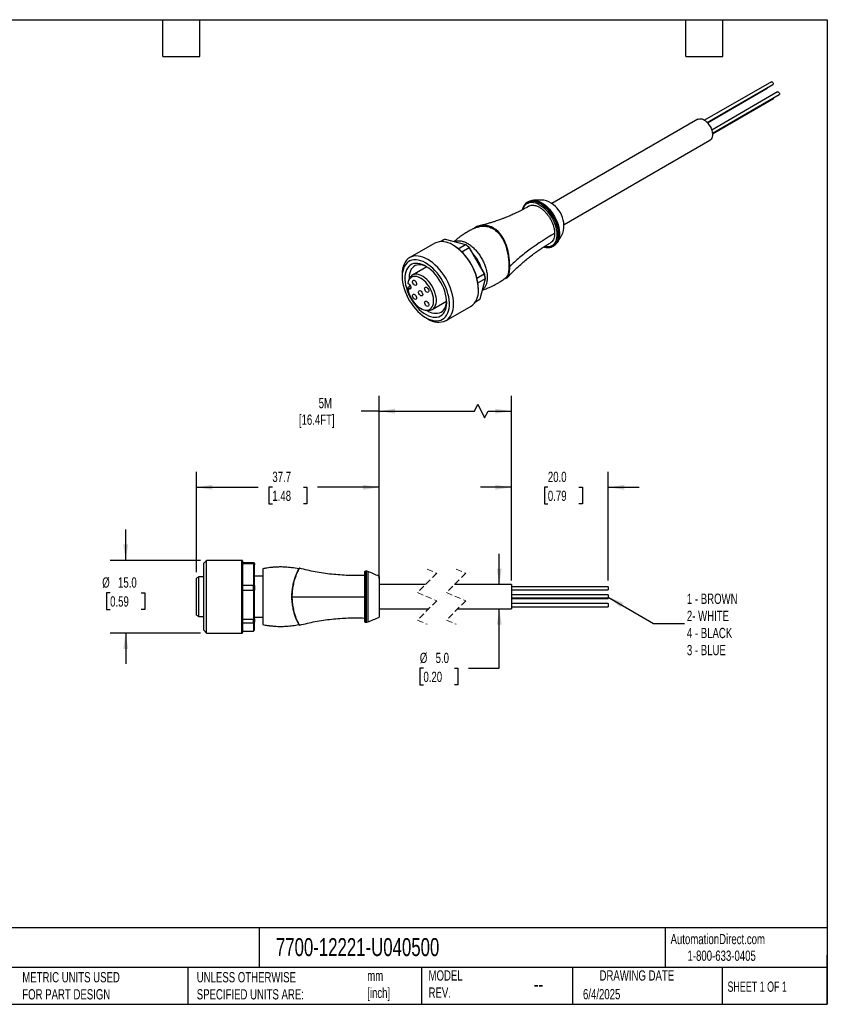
# Model space of a CAD drawing. Header units: millimetres. Extents: x 6 to 273, y 6 to 210.
# Tile 2 of 2: x 106 to 273, y 6 to 210. Entities that reach past the tile are written whole.
import ezdxf

# ---------------------------------------------------------------- set-up
doc = ezdxf.new("R2010")
doc.units = ezdxf.units.MM
doc.linetypes.add('SLD-Dashed', pattern=[1.905, 1.27, -0.635])
doc.linetypes.add('SLD-Solid', pattern=[0])
doc.layers.add('DIMENSIONS', color=140, linetype='SLD-Solid', lineweight=25)
doc.layers.add('TEXT', color=140, linetype='SLD-Solid', lineweight=25)
doc.styles.add('SLDTEXTSTYLE0', font='TXT', dxfattribs={"width": 0.7})
doc.styles.add('SLDTEXTSTYLE1', font='TXT', dxfattribs={"width": 0.65})
doc.dimstyles.new('SLDDIMSTYLE2', dxfattribs={"dimtxt": 2.158008, "dimasz": 3.302, "dimexe": 0, "dimexo": 0.0625, "dimgap": 0.539502, "dimtad": 0, "dimtih": 1, "dimtoh": 1, "dimdec": 1, "dimrnd": 1e-09, "dimzin": 4, "dimdsep": 46, "dimtxsty": 'SLDTEXTSTYLE0', "dimsah": 1, "dimcen": 0.09, "dimadec": 0, "dimazin": 1, "dimtfac": 1, "dimtdec": 1, "dimtmove": 0, "dimatfit": 0, "dimfxl": 0, "dimfrac": 2, "dimtolj": 1, "dimtzin": 12, "dimarcsym": 0})
doc.dimstyles.new('SLDDIMSTYLE3', dxfattribs={"dimtxt": 2.158008, "dimasz": 3.302, "dimexe": 0, "dimexo": 0.0625, "dimgap": 0.539502, "dimtad": 0, "dimtih": 1, "dimtoh": 1, "dimdec": 1, "dimrnd": 1e-09, "dimzin": 12, "dimdsep": 46, "dimtxsty": 'SLDTEXTSTYLE0', "dimsah": 1, "dimcen": 0.09, "dimadec": 0, "dimazin": 3, "dimtfac": 1, "dimtdec": 1, "dimtofl": 0, "dimtmove": 0, "dimatfit": 3, "dimfxl": 0, "dimfrac": 2, "dimtolj": 1, "dimtzin": 12, "dimarcsym": 0})
doc.dimstyles.new('SLDDIMSTYLE4', dxfattribs={"dimtxt": 0.18, "dimasz": 3.302, "dimexe": 0, "dimexo": 0.0625, "dimgap": 0, "dimtad": 0, "dimtih": 1, "dimtoh": 1, "dimdec": 0, "dimrnd": 1e-09, "dimzin": 0, "dimdsep": 46, "dimtxsty": 'Standard', "dimsah": 1, "dimcen": 0.09, "dimadec": 0, "dimazin": 0, "dimtfac": 3.302, "dimtdec": 0, "dimtofl": 0, "dimtmove": 0, "dimatfit": 3, "dimfxl": 0, "dimfrac": 2, "dimtolj": 1, "dimtzin": 0, "dimarcsym": 0})

# ---------------------------------------------------------------- blocks, each defined once
blk = doc.blocks.new('_D_1')
at = {"layer": 'DIMENSIONS'}
for p, q in [((205.33, 92.97), (205.33, 99.32)), ((205.33, 75.69), (205.33, 87.97)), ((189.67, 75.69), (188.94, 75.69)), ((188.94, 75.69), (188.94, 72.26)), ((196.08, 75.69), (196.8, 75.69)), ((196.8, 75.69), (196.8, 72.26)), ((198.98, 75.69), (205.33, 75.69)), ((188.94, 72.26), (189.67, 72.26)), ((196.8, 72.26), (196.08, 72.26))]:
    blk.add_line(p, q, dxfattribs=at)
for points in [[(205.33, 92.97), (205.83, 96.27), (204.82, 96.27)], [(205.33, 87.97), (204.82, 84.67), (205.83, 84.67)]]:
    blk.add_solid(points, dxfattribs=at)
at = {"layer": 'DIMENSIONS', "char_height": 2.117, "attachment_point": 1, "style": 'SLDTEXTSTYLE0'}
for s, insert in [('%%c', (188.93, 78.9)), ('5.0', (192.19, 78.9)), ('0.20', (189.67, 74.99))]:
    blk.add_mtext(s, dxfattribs=dict(at, insert=insert))
blk = doc.blocks.new('_D_2')
at = {"layer": 'DIMENSIONS'}
for p, q in [((207.83, 93.81), (207.83, 116.22)), ((227.83, 93.81), (227.83, 116.22)), ((207.83, 113.05), (201.48, 113.05)), ((215.36, 113.05), (214.63, 113.05)), ((214.63, 113.05), (214.63, 109.62)), ((221.77, 113.05), (222.49, 113.05)), ((222.49, 113.05), (222.49, 109.62)), ((227.83, 113.05), (234.18, 113.05)), ((214.63, 109.62), (215.36, 109.62)), ((222.49, 109.62), (221.77, 109.62))]:
    blk.add_line(p, q, dxfattribs=at)
for points in [[(207.83, 113.05), (204.52, 113.56), (204.52, 112.54)], [(227.83, 113.05), (231.13, 112.54), (231.13, 113.56)]]:
    blk.add_solid(points, dxfattribs=at)
at = {"layer": 'DIMENSIONS', "char_height": 2.117, "attachment_point": 1, "style": 'SLDTEXTSTYLE0'}
for s, insert in [('20.0', (215.36, 116.26)), ('0.79', (215.36, 112.35))]:
    blk.add_mtext(s, dxfattribs=dict(at, insert=insert))
blk = doc.blocks.new('_D_3')
at = {"layer": 'DIMENSIONS'}
for p, q in [((180.51, 94.24), (180.51, 131.94)), ((200.18, 128.76), (200.89, 130.17)), ((200.89, 130.17), (202.3, 127.35)), ((207.83, 94.24), (207.83, 131.94)), ((180.51, 128.76), (176.78, 128.76)), ((180.51, 128.76), (200.18, 128.76)), ((202.3, 127.35), (203, 128.76)), ((203, 128.76), (207.83, 128.76))]:
    blk.add_line(p, q, dxfattribs=at)
for points in [[(180.51, 128.76), (183.81, 128.25), (183.81, 129.27)], [(207.83, 128.76), (204.52, 129.27), (204.52, 128.25)]]:
    blk.add_solid(points, dxfattribs=at)
at = {"layer": 'DIMENSIONS', "char_height": 2.117, "attachment_point": 1, "style": 'SLDTEXTSTYLE0'}
for s, insert in [('5M', (168.04, 131.49)), ('[16.4FT]', (163.96, 128.06))]:
    blk.add_mtext(s, dxfattribs=dict(at, insert=insert))
blk = doc.blocks.new('_D_4')
at = {"layer": 'DIMENSIONS'}
for p, q in [((142.81, 95.55), (142.81, 116.22)), ((180.51, 95.94), (180.51, 116.22)), ((142.81, 113.05), (155.56, 113.05)), ((158.48, 113.05), (157.76, 113.05)), ((157.76, 113.05), (157.76, 109.62)), ((164.89, 113.05), (165.62, 113.05)), ((165.62, 113.05), (165.62, 109.62)), ((180.51, 113.05), (167.82, 113.05)), ((157.76, 109.62), (158.48, 109.62)), ((165.62, 109.62), (164.89, 109.62))]:
    blk.add_line(p, q, dxfattribs=at)
for points in [[(142.81, 113.05), (146.11, 112.54), (146.11, 113.56)], [(180.51, 113.05), (177.2, 113.56), (177.2, 112.54)]]:
    blk.add_solid(points, dxfattribs=at)
at = {"layer": 'DIMENSIONS', "char_height": 2.117, "attachment_point": 1, "style": 'SLDTEXTSTYLE0'}
for s, insert in [('37.7', (158.48, 116.26)), ('1.48', (158.48, 112.35))]:
    blk.add_mtext(s, dxfattribs=dict(at, insert=insert))
blk = doc.blocks.new('_D_5')
at = {"layer": 'DIMENSIONS'}
for p, q in [((128.2, 97.97), (128.2, 104.32)), ((143.64, 97.97), (125.02, 97.97)), ((124.99, 91.25), (124.27, 91.25)), ((124.27, 91.25), (124.27, 87.82)), ((131.41, 91.25), (132.13, 91.25)), ((132.13, 91.25), (132.13, 87.82)), ((124.27, 87.82), (124.99, 87.82)), ((132.13, 87.82), (131.41, 87.82)), ((143.64, 82.97), (125.02, 82.97)), ((128.2, 82.97), (128.2, 76.62))]:
    blk.add_line(p, q, dxfattribs=at)
for points in [[(128.2, 97.97), (128.71, 101.27), (127.69, 101.27)], [(128.2, 82.97), (127.69, 79.67), (128.71, 79.67)]]:
    blk.add_solid(points, dxfattribs=at)
at = {"layer": 'DIMENSIONS', "char_height": 2.117, "attachment_point": 1, "style": 'SLDTEXTSTYLE0'}
for s, insert in [('%%c', (123.36, 94.46)), ('15.0', (126.62, 94.46)), ('0.59', (124.99, 90.55))]:
    blk.add_mtext(s, dxfattribs=dict(at, insert=insert))

msp = doc.modelspace()

# ---------------------------------------------------------------- linework, layer by layer
for p, q in [((261.5, 196.75), (247.72, 188.79)), ((248.24, 188.35), (261.82, 196.19)), ((248.31, 188.27), (260.64, 195.39)), ((262.79, 194.63), (249.18, 186.77)), ((249.32, 186.12), (263.11, 194.08)), ((249.33, 186), (261.93, 193.27)), ((246.32, 189.01), (216.19, 171.62)), ((218.69, 167.28), (248.82, 184.68)), ((211.1, 171.85), (211.15, 171.88)), ((211.24, 171.93), (211.15, 171.88)), ((204.08, 166.45), (204.09, 166.5)), ((191.99, 163.42), (186.83, 160.44)), ((193.84, 164.14), (193.19, 163.77)), ((194.13, 164.28), (193.24, 163.77)), ((194.13, 164.28), (198.36, 163.15)), ((196.86, 162.28), (198.36, 163.15)), ((216.4, 162.79), (216.33, 162.75)), ((216.4, 162.79), (216.49, 162.84)), ((199.14, 162.46), (197.62, 161.59)), ((199.14, 162.46), (202.24, 157.1)), ((202.26, 157.16), (199.2, 162.45)), ((190.36, 158.55), (187.4, 156.84)), ((185.28, 157.01), (185.28, 156.52)), ((200.72, 156.22), (202.24, 157.1)), ((186.44, 155.15), (186.58, 155.07)), ((186.74, 156.05), (186.58, 155.65)), ((186.59, 154.41), (186.96, 154.63)), ((202.44, 156.08), (200.94, 155.21)), ((202.44, 156.08), (201.31, 151.85)), ((186.58, 154), (186.44, 154.09)), ((186.58, 154), (187.04, 154.27)), ((201.07, 153.71), (201.07, 153.84)), ((191.5, 149.74), (194.46, 151.45)), ((194.33, 147.45), (199.49, 150.43)), ((200.39, 151.29), (201.04, 151.67)), ((200.42, 151.34), (201.31, 151.85)), ((190.06, 149.62), (190.48, 149.57)), ((190.15, 148.07), (190.58, 147.82)), ((144.91, 97.97), (144.31, 97.37)), ((152.21, 97.97), (144.91, 97.97)), ((144.91, 85.17), (144.91, 97.97)), ((152.21, 85.17), (152.21, 97.97)), ((152.31, 97.87), (152.31, 95.7)), ((152.31, 97.55), (154.61, 97.55)), ((154.61, 97.26), (154.61, 97.55)), ((144.31, 85.59), (144.31, 97.37)), ((154.61, 97.26), (152.31, 97.26)), ((152.31, 95.7), (152.31, 83.07)), ((154.61, 97.26), (154.61, 92.88)), ((154.81, 97.35), (154.81, 97.08)), ((154.81, 92.77), (154.81, 97.08)), ((164, 96.24), (163.99, 96.23)), ((164, 96.24), (164.01, 96.29)), ((164.01, 96.28), (164.01, 96.29)), ((177.51, 95.52), (177.51, 85.42)), ((177.84, 95.72), (177.71, 95.72)), ((177.71, 95.72), (177.71, 85.22)), ((177.84, 95.72), (177.84, 85.22)), ((178.17, 95.67), (178.17, 85.28)), ((143.31, 94.57), (142.81, 94.28)), ((142.81, 86.66), (142.81, 94.28)), ((144.31, 94.57), (143.31, 94.57)), ((143.31, 86.37), (143.31, 94.57)), ((156.51, 94.72), (154.81, 94.72)), ((163.22, 94.49), (163.17, 94.36)), ((163.18, 94.38), (163.23, 94.53)), ((180.51, 94.67), (180.51, 86.27)), ((152.31, 92.88), (154.61, 92.88)), ((154.61, 91.78), (152.31, 91.78)), ((154.61, 91.78), (154.61, 92.88)), ((154.61, 91.78), (154.61, 85.8)), ((154.81, 92.77), (154.81, 91.79)), ((154.81, 85.89), (154.81, 91.79)), ((190.09, 92.97), (180.51, 92.97)), ((207.83, 92.97), (196.09, 92.97)), ((207.83, 92.97), (207.83, 87.97)), ((227.83, 92.54), (207.83, 92.54)), ((207.83, 91.9), (227.83, 91.9)), ((227.83, 92.54), (227.83, 91.9)), ((156.51, 90.47), (156.51, 84.73)), ((162.49, 91.24), (162.46, 90.47)), ((227.83, 90.87), (207.83, 90.87)), ((207.83, 90.23), (227.83, 90.23)), ((207.83, 90.08), (227.83, 90.08)), ((227.83, 90.87), (227.83, 90.23)), ((227.83, 90.23), (227.83, 90.08)), ((180.51, 87.97), (190.76, 87.97)), ((196.76, 87.97), (207.83, 87.97)), ((227.83, 89.04), (207.83, 89.04)), ((207.83, 88.4), (227.83, 88.4)), ((227.83, 89.04), (227.83, 88.72)), ((227.83, 88.72), (227.83, 88.4)), ((142.81, 86.66), (143.31, 86.37)), ((143.31, 86.37), (144.31, 86.37)), ((144.31, 83.57), (144.31, 85.59)), ((152.31, 85.8), (154.61, 85.8)), ((154.61, 84.99), (154.61, 85.8)), ((154.81, 86.22), (156.51, 86.22)), ((154.81, 85.89), (154.81, 85.18)), ((163.24, 86.4), (163.17, 86.59)), ((144.31, 83.57), (144.91, 82.97)), ((144.91, 82.97), (144.91, 85.17)), ((152.21, 82.97), (152.21, 85.17)), ((154.61, 84.99), (152.31, 84.99)), ((152.31, 83.39), (154.61, 83.39)), ((154.61, 84.99), (154.61, 83.39)), ((154.81, 83.6), (154.81, 85.18)), ((163.99, 84.73), (163.98, 84.74)), ((177.71, 85.22), (177.84, 85.22)), ((144.91, 82.97), (152.21, 82.97))]:
    msp.add_line(p, q)
at = {"color": 7, "linetype": 'SLD-Dashed', "lineweight": 18}
for p, q in [((190.42, 96.15), (192.42, 95.31)), ((196.42, 96.15), (198.42, 95.31)), ((192.42, 95.31), (188.42, 91.31)), ((198.42, 95.31), (194.42, 91.31)), ((188.42, 91.31), (192.42, 89.63)), ((192.42, 89.63), (188.42, 85.63)), ((194.42, 91.31), (198.42, 89.63)), ((198.42, 89.63), (194.42, 85.63)), ((188.42, 85.63), (190.42, 84.8)), ((194.42, 85.63), (196.42, 84.8))]:
    msp.add_line(p, q, dxfattribs=at)
at = {"flags": 128}
for points in [[(261.5, 196.75), (261.58, 196.76), (261.66, 196.73), (261.75, 196.66), (261.82, 196.56), (261.87, 196.45), (261.89, 196.34), (261.87, 196.25), (261.82, 196.19), (261.82, 196.19)], [(262.79, 194.63), (262.87, 194.65), (262.95, 194.62)], [(262.95, 194.62), (263.04, 194.55), (263.11, 194.45), (263.16, 194.33), (263.18, 194.22), (263.16, 194.13), (263.11, 194.08), (263.11, 194.08)], [(246.32, 189.01), (246.4, 189.05), (246.65, 189.12), (246.91, 189.12), (247.2, 189.06), (247.5, 188.93), (247.8, 188.74), (248.09, 188.5), (248.37, 188.21), (248.62, 187.88), (248.85, 187.52), (249.04, 187.14), (249.18, 186.76), (249.28, 186.37), (249.33, 186), (249.33, 185.66), (249.28, 185.34), (249.18, 185.07), (249.04, 184.86), (248.85, 184.7), (248.82, 184.68)], [(210.21, 170.39), (210.29, 170.64), (210.47, 170.99), (210.69, 171.29), (210.96, 171.53), (211.26, 171.7), (211.6, 171.82), (211.97, 171.86), (212.36, 171.84), (212.78, 171.75), (213.2, 171.59), (213.63, 171.37), (214.06, 171.1), (214.49, 170.76), (214.9, 170.38), (215.29, 169.94), (215.66, 169.47), (216, 168.97), (216.3, 168.44), (216.57, 167.9), (216.79, 167.34), (216.97, 166.79), (217.1, 166.24), (217.18, 165.7), (217.2, 165.19), (217.18, 164.71), (217.1, 164.26), (216.97, 163.86), (216.79, 163.51), (216.57, 163.21), (216.3, 162.97), (216, 162.8), (215.66, 162.69), (215.29, 162.64), (214.9, 162.66), (214.65, 162.71)], [(211.15, 171.88), (211.27, 171.94), (211.61, 172.07), (211.98, 172.12), (212.38, 172.11), (212.79, 172.03), (213.22, 171.89), (213.66, 171.68), (214.1, 171.41), (214.54, 171.09), (214.96, 170.71), (215.37, 170.28), (215.75, 169.81), (216.11, 169.31), (216.44, 168.78), (216.72, 168.23), (216.97, 167.67), (217.17, 167.1), (217.32, 166.54), (217.43, 165.98), (217.48, 165.45), (217.48, 164.94), (217.43, 164.47), (217.32, 164.03), (217.17, 163.64), (216.97, 163.31), (216.72, 163.03), (216.44, 162.81), (216.4, 162.79)], [(211.24, 171.93), (211.36, 172), (211.7, 172.12), (212.07, 172.18), (212.47, 172.16), (212.89, 172.09), (213.32, 171.94), (213.76, 171.74), (214.2, 171.47), (214.63, 171.14), (215.05, 170.76), (215.46, 170.34), (215.85, 169.87), (216.2, 169.37), (216.53, 168.83), (216.82, 168.28), (217.06, 167.72), (217.26, 167.15), (217.42, 166.59), (217.52, 166.04), (217.57, 165.5), (217.57, 164.99), (217.52, 164.52), (217.42, 164.08), (217.26, 163.7), (217.06, 163.36), (216.82, 163.08), (216.53, 162.86), (216.49, 162.84)], [(212.23, 172.25), (212.33, 172.26), (212.72, 172.25), (213.13, 172.17), (213.56, 172.03), (213.99, 171.82), (214.43, 171.56), (214.86, 171.24), (215.28, 170.86), (215.68, 170.44), (216.06, 169.98), (216.41, 169.48), (216.74, 168.95), (217.02, 168.41), (217.26, 167.85), (217.46, 167.29), (217.61, 166.73), (217.71, 166.19), (217.77, 165.66), (217.77, 165.15), (217.71, 164.69), (217.61, 164.26), (217.46, 163.87), (217.28, 163.56)], [(217.28, 163.56), (217.26, 163.54), (217.26, 163.54)], [(194.33, 147.45), (194.68, 147.69), (194.99, 148), (195.26, 148.36), (195.48, 148.77), (195.65, 149.24), (195.78, 149.75), (195.86, 150.3), (195.88, 150.88), (195.86, 151.5), (195.78, 152.14), (195.65, 152.79), (195.48, 153.46), (195.26, 154.13), (194.99, 154.8), (194.68, 155.46), (194.33, 156.11), (193.94, 156.74), (193.53, 157.33), (193.08, 157.9), (192.61, 158.43), (192.12, 158.92), (191.61, 159.35), (191.1, 159.74), (190.58, 160.07), (190.06, 160.34), (189.54, 160.55), (189.04, 160.69), (188.55, 160.77), (188.08, 160.79), (187.63, 160.74), (187.22, 160.62), (186.83, 160.44), (186.48, 160.2), (186.17, 159.89), (185.9, 159.53), (185.68, 159.12), (185.5, 158.65), (185.38, 158.14), (185.3, 157.59), (185.28, 157.01), (185.28, 157.01)], [(193.61, 147.72), (193.94, 147.96), (194.24, 148.26), (194.49, 148.61), (194.7, 149.02), (194.86, 149.48), (194.97, 149.98), (195.02, 150.53), (195.03, 151.1), (194.99, 151.71), (194.89, 152.33), (194.74, 152.97), (194.55, 153.62), (194.31, 154.27), (194.02, 154.91), (193.69, 155.54), (193.33, 156.15), (192.93, 156.73), (192.5, 157.28), (192.05, 157.8), (191.58, 158.27), (191.09, 158.69), (190.59, 159.06), (190.09, 159.37), (189.59, 159.62), (189.1, 159.81), (188.61, 159.93), (188.14, 159.99), (187.7, 159.98), (187.28, 159.91), (186.89, 159.77), (186.53, 159.56), (186.22, 159.3), (185.94, 158.97), (185.71, 158.59), (185.53, 158.15), (185.39, 157.67), (185.31, 157.15), (185.28, 156.59), (185.3, 156), (185.37, 155.38), (185.49, 154.75), (185.66, 154.1), (185.88, 153.46), (186.14, 152.81), (186.45, 152.17), (186.8, 151.55), (187.18, 150.96), (187.59, 150.39), (188.03, 149.85), (188.49, 149.36), (188.97, 148.91), (189.47, 148.52), (189.97, 148.18), (190.47, 147.9), (190.97, 147.67), (191.46, 147.52), (191.93, 147.43), (192.39, 147.4), (192.83, 147.44), (193.23, 147.55), (193.61, 147.72)], [(193.21, 148.42), (193.52, 148.64), (193.8, 148.93), (194.03, 149.27), (194.22, 149.67), (194.35, 150.12), (194.44, 150.61), (194.47, 151.14), (194.45, 151.7), (194.38, 152.28), (194.25, 152.89), (194.08, 153.5), (193.86, 154.11), (193.6, 154.72), (193.29, 155.31), (192.94, 155.89), (192.56, 156.44), (192.16, 156.96), (191.72, 157.43), (191.27, 157.87), (190.81, 158.25), (190.33, 158.57), (189.86, 158.84), (189.39, 159.04), (188.92, 159.18), (188.48, 159.26), (188.05, 159.26), (187.65, 159.2), (187.28, 159.07), (186.94, 158.88), (186.64, 158.62), (186.39, 158.3), (186.18, 157.93), (186.02, 157.51), (185.91, 157.04), (185.85, 156.53), (185.85, 155.98), (185.89, 155.41), (185.99, 154.81), (186.14, 154.21), (186.33, 153.59), (186.58, 152.98), (186.86, 152.38), (187.19, 151.79), (187.55, 151.23), (187.95, 150.69), (188.37, 150.2), (188.81, 149.74), (189.27, 149.34), (189.74, 148.98), (190.21, 148.68), (190.69, 148.45), (191.16, 148.28), (191.61, 148.17), (192.05, 148.13), (192.46, 148.16), (192.85, 148.25), (193.21, 148.42)], [(190.36, 158.55), (189.97, 158.73), (189.54, 158.87), (189.12, 158.95), (188.72, 158.96), (188.34, 158.91), (187.99, 158.79), (187.68, 158.61), (187.4, 158.37), (187.17, 158.07), (186.98, 157.71), (186.83, 157.31), (186.74, 156.86), (186.69, 156.38), (186.7, 155.94)], [(186.44, 154.09), (186.53, 153.62), (186.67, 153.14), (186.85, 152.66), (187.08, 152.19), (187.34, 151.74), (187.64, 151.31), (187.97, 150.91), (188.31, 150.56), (188.68, 150.25), (189.05, 150), (189.42, 149.81), (189.78, 149.68), (190.14, 149.62), (190.47, 149.62), (190.77, 149.68), (191.05, 149.82), (191.29, 150.01), (191.48, 150.26), (191.63, 150.57), (191.73, 150.92), (191.78, 151.32), (191.78, 151.75), (191.73, 152.2), (191.63, 152.68), (191.48, 153.16), (191.29, 153.63), (191.05, 154.1), (190.77, 154.55), (190.47, 154.97), (190.14, 155.36), (189.78, 155.7), (189.42, 155.99), (189.05, 156.23), (188.68, 156.4), (188.31, 156.52), (187.97, 156.56), (187.64, 156.55), (187.34, 156.46), (187.08, 156.31), (186.85, 156.1), (186.67, 155.84), (186.53, 155.52), (186.44, 155.15)], [(190.48, 149.57), (190.69, 149.55), (191.03, 149.57), (191.34, 149.66), (191.61, 149.81), (191.85, 150.03), (192.04, 150.3), (192.19, 150.62), (192.29, 150.99), (192.34, 151.4), (192.34, 151.84), (192.29, 152.31), (192.19, 152.8), (192.04, 153.29), (191.85, 153.79), (191.61, 154.27), (191.34, 154.74), (191.03, 155.18), (190.69, 155.59), (190.34, 155.96), (189.96, 156.29), (189.58, 156.56), (189.2, 156.77), (188.82, 156.92), (188.45, 157.01), (188.1, 157.03), (187.77, 156.99), (187.47, 156.88), (187.21, 156.71), (186.99, 156.48), (186.81, 156.19), (186.74, 156.05)], [(186.58, 155.07), (186.74, 154.94), (186.88, 154.77), (186.98, 154.57), (187.04, 154.37), (187.04, 154.18), (186.98, 154.04), (186.88, 153.96), (186.74, 153.95), (186.58, 154)], [(186.85, 154.81), (186.86, 154.76), (186.9, 154.6)], [(188.14, 154.73), (188.02, 154.7), (187.88, 154.74), (187.73, 154.84), (187.6, 154.99), (187.5, 155.17), (187.43, 155.36), (187.42, 155.54), (187.46, 155.68), (187.54, 155.77), (187.67, 155.8), (187.81, 155.76), (187.95, 155.66), (188.09, 155.51), (188.19, 155.33), (188.25, 155.14), (188.27, 154.96), (188.23, 154.82), (188.14, 154.73)], [(188.14, 151.85), (188.02, 151.82), (187.88, 151.86), (187.73, 151.95), (187.6, 152.1), (187.5, 152.28), (187.43, 152.47), (187.42, 152.65), (187.46, 152.79), (187.54, 152.88), (187.67, 152.91), (187.81, 152.87), (187.95, 152.77), (188.09, 152.63), (188.19, 152.45), (188.25, 152.25), (188.27, 152.08), (188.23, 151.94), (188.14, 151.85)], [(189.39, 152.57), (189.27, 152.54), (189.13, 152.58), (188.98, 152.68), (188.85, 152.83), (188.75, 153.01), (188.68, 153.2), (188.67, 153.37), (188.71, 153.52), (188.79, 153.61), (188.92, 153.63), (189.06, 153.6), (189.2, 153.5), (189.34, 153.35), (189.44, 153.17), (189.5, 152.98), (189.52, 152.8), (189.48, 152.66), (189.39, 152.57)], [(190.64, 153.29), (190.52, 153.26), (190.38, 153.3), (190.23, 153.4), (190.1, 153.55), (190, 153.73), (189.93, 153.92), (189.92, 154.1), (189.96, 154.24), (190.04, 154.33), (190.17, 154.36), (190.31, 154.32), (190.45, 154.22), (190.59, 154.07), (190.69, 153.89), (190.75, 153.7), (190.77, 153.52), (190.73, 153.38), (190.64, 153.29)], [(190.64, 150.4), (190.52, 150.37), (190.38, 150.41), (190.23, 150.51), (190.1, 150.66), (190, 150.84), (189.93, 151.03), (189.92, 151.21), (189.96, 151.35), (190.04, 151.44), (190.17, 151.47), (190.31, 151.43), (190.45, 151.33), (190.59, 151.18), (190.69, 151), (190.75, 150.81), (190.77, 150.63), (190.73, 150.49), (190.64, 150.4)], [(154.61, 97.55), (154.72, 97.44), (154.81, 97.35)], [(162.59, 90.47), (165.03, 90.47), (167.5, 90.47), (169.99, 90.47), (173.74, 90.47), (177.51, 90.47)], [(154.61, 83.39), (154.72, 83.51), (154.81, 83.6)]]:
    msp.add_lwpolyline(points, dxfattribs=at)
for centre, radius, start, end in [((260.54, 195.52), 0.168, 306.6222, 8.2587), ((261.83, 193.41), 0.168, 306.6222, 8.2587), ((213.2, 167), 5.47, 344.1647, 75.8256), ((193.54, 160.01), 3.74, 55.3665, 114.4172), ((195.05, 162.05), 2.41, 112.1849, 119.9877), ((189.69, 153.44), 11.35, 1.1592, 58.2565), ((190.14, 153.94), 10.7, 28.8591, 57.6297), ((192.48, 155.73), 9.48, 45.2989, 51.5739), ((192.75, 155.87), 9.21, 45.554, 51.3189), ((194.76, 156.36), 7.1, 16.1674, 43.8326), ((190.41, 153.59), 10.64, 1.7636, 31.1804), ((193.07, 154.69), 9.48, 8.4275, 14.7018), ((193.33, 154.86), 9.22, 8.6825, 14.4468), ((197.34, 153.45), 3.71, 305.45, 3.4019), ((191.69, 151.42), 2.77, 306.2267, 0.7358), ((199.83, 153.76), 2.41, 300.0057, 307.827), ((192.19, 151.89), 2.94, 231.7647, 292.8125), ((192.78, 150.97), 3.84, 234.9648, 293.7185), ((152.21, 97.87), 0.1, 359.9989, 90.0001), ((177.71, 95.52), 0.2, 90, 180.0001), ((177.84, 94.72), 1, 70.6091, 89.9999), ((171.53, 76.8), 20, 63.3306, 70.609), ((177.71, 85.42), 0.2, 179.9999, 270), ((171.53, 104.14), 20, 289.391, 296.6694), ((177.84, 86.22), 1, 270.0001, 289.3909), ((152.21, 83.07), 0.1, 269.9999, 0.0011)]:
    msp.add_arc(centre, radius, start, end)
for points, knots in [([(211.42, 171.05), (211.04, 170.83), (210.3, 170.41), (209.22, 169.86), (208.25, 169.4), (207.4, 169.03), (206.69, 168.73), (206.15, 168.52), (205.74, 168.37), (205.37, 168.24), (204.94, 168.09), (204.39, 167.9), (203.74, 167.7), (202.98, 167.47), (202.14, 167.24), (201.55, 167.09), (201.25, 167.02)], [0, 0, 0, 0, 0.116846, 0.2261712, 0.3219872, 0.4043808, 0.4734196, 0.5291606, 0.562272, 0.594272, 0.6366988, 0.689742, 0.7533301, 0.8273798, 0.9117786, 1, 1, 1, 1]), ([(211.1, 171.84), (211.08, 171.84), (210.96, 171.78), (210.77, 171.61), (210.53, 171.34), (210.34, 171.02), (210.19, 170.68), (210.13, 170.43), (210.1, 170.32)], [0, 0, 0, 0, 0.029139, 0.2287, 0.428389, 0.629429, 0.832485, 1, 1, 1, 1]), ([(212.23, 172.25), (212.1, 172.23), (211.83, 172.19), (211.49, 172.07), (211.31, 171.96), (211.24, 171.92)], [0, 0, 0, 0, 0.383744, 0.772497, 1, 1, 1, 1]), ([(211.42, 171.04), (211.52, 171.1), (211.74, 171.22), (212.14, 171.28), (212.62, 171.25), (213.12, 171.1), (213.64, 170.85), (214.16, 170.5), (214.67, 170.05), (215.14, 169.53), (215.58, 168.95), (215.95, 168.32), (216.27, 167.66), (216.51, 166.98), (216.66, 166.38), (216.73, 165.87), (216.74, 165.6), (216.74, 165.45)], [0, 0, 0, 0, 0.054795, 0.125168, 0.195497, 0.265825, 0.336153, 0.408516, 0.478919, 0.549284, 0.619645, 0.690006, 0.760368, 0.832768, 0.903145, 0.951255, 1, 1, 1, 1]), ([(214.55, 172.3), (214.49, 172.31), (214.12, 172.34), (213.42, 172.33), (212.71, 172.31), (212.31, 172.26), (212.24, 172.25)], [0, 0, 0, 0, 0.077412, 0.490437, 0.909556, 1, 1, 1, 1]), ([(200.85, 166.75), (200.65, 166.67), (200.28, 166.53), (199.79, 166.31), (199.39, 166.12), (199.04, 165.93), (198.61, 165.68), (198.04, 165.33), (197.32, 164.83), (196.62, 164.31), (196.18, 163.93), (196.01, 163.78)], [0, 0, 0, 0, 0.111625, 0.205, 0.280358, 0.341133, 0.416226, 0.539483, 0.694775, 0.880922, 1, 1, 1, 1]), ([(204.13, 166.55), (203.84, 166.7), (203.26, 167), (202.3, 167.15), (201.37, 167.08), (200.55, 166.83), (200.13, 166.52), (199.96, 166.38)], [0, 0, 0, 0, 0.211714, 0.424057, 0.636373, 0.847662, 1, 1, 1, 1]), ([(200.13, 166.46), (200.24, 166.54), (200.6, 166.81), (201.35, 167.02), (202.28, 167.09), (203.22, 166.94), (203.8, 166.64), (204.09, 166.5)], [0, 0, 0, 0, 0.1060548, 0.3291557, 0.5531177, 0.7769611, 1, 1, 1, 1]), ([(204.08, 166.45), (203.79, 166.6), (203.21, 166.89), (202.27, 167.04), (201.35, 166.96), (200.7, 166.79), (200.41, 166.59), (200.37, 166.56)], [0, 0, 0, 0, 0.241237, 0.482058, 0.722164, 0.96082, 1, 1, 1, 1]), ([(200.84, 166.71), (201, 166.78), (201.45, 166.94), (202.25, 166.97), (203.18, 166.83), (203.75, 166.54), (204.04, 166.4)], [0, 0, 0, 0, 0.159609, 0.439205, 0.719458, 1, 1, 1, 1]), ([(206.6, 156.23), (206.62, 156.24), (206.79, 156.26), (207, 156.49), (207.23, 156.99), (207.34, 157.7), (207.38, 158.6), (207.35, 159.65), (207.23, 160.79), (207, 161.96), (206.67, 163.11), (206.21, 164.18), (205.61, 165.11), (204.91, 165.9), (204.36, 166.27), (204.08, 166.45)], [0, 0, 0, 0, 0.008529, 0.090851, 0.17328, 0.255838, 0.338327, 0.420669, 0.50288, 0.585131, 0.667756, 0.750779, 0.833924, 0.917121, 1, 1, 1, 1]), ([(204.09, 166.5), (204.37, 166.32), (204.93, 165.96), (205.62, 165.16), (206.22, 164.22), (206.69, 163.15), (207.04, 162), (207.27, 160.81), (207.39, 159.65), (207.43, 158.58), (207.4, 157.67), (207.27, 156.95), (207.04, 156.44), (206.79, 156.19), (206.57, 156.18), (206.52, 156.18)], [0, 0, 0, 0, 0.0804611, 0.1614623, 0.2426651, 0.3236409, 0.4044534, 0.4857233, 0.567298, 0.6487414, 0.7301569, 0.8117067, 0.8929698, 0.9737447, 1, 1, 1, 1]), ([(207.49, 158.62), (207.49, 159.67), (207.19, 162.99), (205.53, 165.8), (204.13, 166.55)], [-0.9590928, -0.9590928, -0.9590928, -0.9590928, -0.5755144, 0, 0, 0, 0]), ([(216.74, 165.45), (214.96, 164.43), (213.29, 163.35), (210.96, 161.63), (210.22, 161.05), (208.8, 159.85), (208.12, 159.24), (207.49, 158.62)], [0, 0, 0, 0, 0.5, 0.5, 0.75, 0.75, 1, 1, 1, 1]), ([(216.74, 165.45), (216.74, 165.36), (216.73, 165.07), (216.66, 164.63), (216.5, 164.16), (216.25, 163.78), (216.01, 163.54), (215.84, 163.46), (215.8, 163.44)], [0, 0, 0, 0, 0.1026554, 0.3084812, 0.5143077, 0.7258872, 0.9353509, 1, 1, 1, 1]), ([(217.26, 163.55), (217.42, 163.77), (217.74, 164.23), (218.14, 164.89), (218.37, 165.33), (218.46, 165.52)], [0, 0, 0, 0, 0.343354, 0.725683, 1, 1, 1, 1]), ([(195.81, 163.04), (195.78, 163.06), (195.75, 163.08), (195.72, 163.09), (195.72, 163.09)], [0, 0, 0, 0, 0.796281, 1, 1, 1, 1]), ([(196.13, 163.75), (196.18, 163.78), (196.39, 163.89), (196.84, 163.94), (197.46, 163.91), (198.14, 163.71), (198.82, 163.38), (199.51, 162.9), (200.17, 162.32), (200.8, 161.62), (201.36, 160.85), (201.86, 160), (202.27, 159.13), (202.57, 158.24), (202.8, 157.29), (202.83, 156.67), (202.85, 156.33)], [0, 0, 0, 0, 0.02186, 0.094626, 0.169504, 0.242192, 0.316968, 0.389806, 0.464758, 0.537598, 0.612555, 0.685326, 0.760207, 0.832978, 0.907858, 1, 1, 1, 1]), ([(206.17, 164.03), (206.42, 163.54), (206.63, 163), (206.95, 161.88), (207.07, 161.31), (207.15, 160.74)], [0, 0, 0, 0, 0.5, 0.5, 1, 1, 1, 1]), ([(206.99, 156.35), (207.36, 156.74), (208.09, 157.5), (209.2, 158.54), (210.21, 159.45), (211.1, 160.2), (211.98, 160.89), (212.83, 161.54), (213.56, 162.04), (214.12, 162.41), (214.59, 162.71), (215.16, 163.06), (215.59, 163.3), (215.81, 163.43)], [0, 0, 0, 0, 0.144144, 0.278962, 0.39702, 0.498346, 0.58326, 0.687205, 0.778922, 0.816382, 0.866616, 0.929839, 1, 1, 1, 1]), ([(214.52, 162.67), (214.6, 162.64), (214.82, 162.57), (215.16, 162.52), (215.55, 162.52), (215.91, 162.58), (216.17, 162.66), (216.3, 162.74), (216.32, 162.75)], [0, 0, 0, 0, 0.11912, 0.328681, 0.53703, 0.743432, 0.94753, 1, 1, 1, 1]), ([(216.47, 162.84), (216.51, 162.86), (216.67, 162.94), (216.91, 163.14), (217.14, 163.36), (217.24, 163.52), (217.27, 163.57)], [0, 0, 0, 0, 0.12509, 0.486679, 0.847247, 1, 1, 1, 1]), ([(206.5, 156.16), (206.58, 156.16), (206.83, 156.18), (207.11, 156.44), (207.34, 156.95), (207.47, 157.67), (207.48, 158.3), (207.49, 158.62)], [0, 0, 0, 0, 0.11295, 0.333979, 0.555955, 0.778381, 1, 1, 1, 1]), ([(207.31, 158.62), (207.3, 158.31), (207.29, 157.69), (207.16, 156.99), (206.99, 156.53), (206.8, 156.41), (206.73, 156.36)], [0, 0, 0, 0, 0.279877, 0.559629, 0.838601, 1, 1, 1, 1]), ([(201.81, 153.72), (201.95, 153.77), (202.37, 153.91), (203.01, 154.18), (203.68, 154.48), (204.24, 154.75), (204.76, 155.03), (205.34, 155.36), (206.02, 155.8), (206.5, 156.15), (206.75, 156.34)], [0, 0, 0, 0, 0.083238, 0.242054, 0.374533, 0.480907, 0.574725, 0.691993, 0.834001, 1, 1, 1, 1]), ([(202.85, 156.33), (202.84, 156.08), (202.81, 155.56), (202.64, 154.9), (202.35, 154.34), (202.08, 153.99), (201.88, 153.86), (201.84, 153.84)], [0, 0, 0, 0, 0.232501, 0.471743, 0.704271, 0.943543, 1, 1, 1, 1]), ([(154.81, 97.08), (154.77, 97.12), (154.7, 97.17), (154.64, 97.23), (154.61, 97.26)], [0, 0, 0, 0, 0.558324, 1, 1, 1, 1]), ([(163.95, 96.21), (163.45, 96.3), (162.53, 96.47), (161.25, 96.58), (160.21, 96.61), (159.44, 96.59), (158.89, 96.56), (158.44, 96.52), (157.93, 96.46), (157.27, 96.37), (156.78, 96.28), (156.51, 96.22)], [0, 0, 0, 0, 0.203378, 0.374623, 0.513733, 0.620697, 0.683119, 0.7324, 0.799892, 0.889093, 1, 1, 1, 1]), ([(156.51, 96.22), (156.51, 96.22), (156.51, 96.25), (156.51, 96), (156.51, 95.88), (156.51, 95.41), (156.51, 94.89), (156.51, 94.21), (156.51, 93.45), (156.51, 92.58), (156.51, 91.59), (156.51, 90.87), (156.51, 90.47)], [0, 0, 0, 0, 0.000779, 0.01628, 0.060588, 0.129989, 0.226481, 0.341828, 0.479435, 0.627759, 0.791065, 1, 1, 1, 1]), ([(164, 96.27), (163.99, 96.25), (163.93, 96.12), (163.77, 95.84), (163.54, 95.35), (163.26, 94.67), (162.99, 93.81), (162.74, 92.79), (162.57, 91.66), (162.5, 90.48), (162.57, 89.29), (162.74, 88.16), (162.98, 87.14), (163.26, 86.28), (163.54, 85.6), (163.77, 85.1), (163.93, 84.83), (163.99, 84.7), (164, 84.68)], [0, 0, 0, 0, 0.0063728, 0.0342429, 0.0795796, 0.1407168, 0.2162996, 0.3042174, 0.4001364, 0.4997429, 0.5993428, 0.6952526, 0.7831755, 0.8587909, 0.9199916, 0.9654324, 0.9934553, 1, 1, 1, 1]), ([(162.58, 90.47), (162.6, 90.87), (162.62, 91.66), (162.8, 92.8), (163.04, 93.82), (163.32, 94.69), (163.6, 95.38), (163.83, 95.87), (163.99, 96.15), (164.05, 96.28), (164.06, 96.3)], [0, 0, 0, 0, 0.198278, 0.389711, 0.565572, 0.717101, 0.839917, 0.931133, 0.98725, 1, 1, 1, 1]), ([(163.24, 94.55), (163.25, 94.59), (163.34, 94.86), (163.53, 95.3), (163.76, 95.79), (163.9, 96.06), (163.96, 96.17), (163.97, 96.18)], [0, 0, 0, 0, 0.069816, 0.485638, 0.789627, 0.975727, 1, 1, 1, 1]), ([(163.85, 96.04), (163.8, 95.94), (163.67, 95.69), (163.55, 95.43), (163.48, 95.28)], [0, 0, 0, 0, 0.401686, 1, 1, 1, 1]), ([(163.75, 95.84), (163.8, 95.93), (163.86, 96.03), (163.91, 96.14), (163.92, 96.16)], [0, 0, 0, 0, 0.856769, 1, 1, 1, 1]), ([(163.93, 96.19), (163.93, 96.18), (163.9, 96.13), (163.88, 96.08), (163.85, 96.04)], [0, 0, 0, 0, 0.180475, 1, 1, 1, 1]), ([(164.04, 96.33), (164.04, 96.33), (164.03, 96.32), (164.02, 96.31), (164.02, 96.3), (164.01, 96.3), (164.01, 96.29)], [0, 0, 0, 0, 0.249717, 0.499231, 0.748384, 1, 1, 1, 1]), ([(164.07, 96.33), (164.07, 96.33), (164.06, 96.33), (164.05, 96.33), (164.04, 96.33)], [0, 0, 0, 0, 0.50185, 1, 1, 1, 1]), ([(177.5, 94.87), (176.38, 94.85), (174.12, 94.81), (170.72, 95.07), (167.35, 95.54), (165.16, 96.07), (164.07, 96.33)], [0, 0, 0, 0, 0.247176, 0.500354, 0.75353, 1, 1, 1, 1]), ([(163.98, 84.75), (163.97, 84.77), (163.91, 84.88), (163.75, 85.16), (163.52, 85.65), (163.24, 86.33), (162.96, 87.19), (162.72, 88.19), (162.55, 89.31), (162.49, 90.48), (162.56, 91.65), (162.73, 92.76), (162.94, 93.71), (163.14, 94.27), (163.22, 94.5)], [0, 0, 0, 0, 0.0052438, 0.0392012, 0.0940791, 0.1675957, 0.2578221, 0.3620684, 0.4754058, 0.5930583, 0.7104746, 0.8232508, 0.927167, 1, 1, 1, 1]), ([(163.48, 95.28), (163.41, 95.11), (163.26, 94.75), (163.04, 94.16), (162.84, 93.48), (162.74, 92.99), (162.69, 92.74)], [0, 0, 0, 0, 0.201593, 0.438984, 0.707076, 1, 1, 1, 1]), ([(163.23, 94.55), (163.23, 94.54), (163.22, 94.52), (163.22, 94.51), (163.21, 94.5)], [0, 0, 0, 0, 0.50036, 1, 1, 1, 1]), ([(163.24, 94.56), (163.23, 94.55), (163.23, 94.53), (163.22, 94.52), (163.22, 94.51)], [0, 0, 0, 0, 0.500531, 1, 1, 1, 1]), ([(177.5, 94.87), (177.5, 94.87), (177.5, 94.89), (177.5, 94.71), (177.5, 94.62), (177.5, 94.27), (177.5, 93.89), (177.5, 93.38), (177.5, 92.8), (177.5, 92.16), (177.51, 91.54), (177.51, 90.97), (177.51, 90.64), (177.51, 90.47)], [0, 0, 0, 0, 0.0001959, 0.0152111, 0.0573804, 0.1255286, 0.2177756, 0.3315912, 0.4638348, 0.6153125, 0.7733485, 0.8851857, 1, 1, 1, 1]), ([(154.61, 92.88), (154.64, 92.86), (154.71, 92.82), (154.78, 92.79), (154.81, 92.77)], [0, 0, 0, 0, 0.561939, 1, 1, 1, 1]), ([(154.81, 91.79), (154.77, 91.79), (154.7, 91.78), (154.64, 91.78), (154.61, 91.78)], [0, 0, 0, 0, 0.558164, 1, 1, 1, 1]), ([(162.69, 92.74), (162.64, 92.49), (162.56, 92), (162.51, 91.49), (162.49, 91.24)], [0, 0, 0, 0, 0.491183, 1, 1, 1, 1]), ([(162.46, 90.47), (162.47, 90.08), (162.49, 89.3), (162.67, 88.2), (162.91, 87.2), (163.19, 86.35), (163.47, 85.68), (163.7, 85.19), (163.86, 84.92), (163.91, 84.8), (163.92, 84.79)], [0, 0, 0, 0, 0.199285, 0.390896, 0.566794, 0.718695, 0.84221, 0.934267, 0.991188, 1, 1, 1, 1]), ([(164.06, 84.64), (164.05, 84.66), (163.99, 84.79), (163.83, 85.07), (163.6, 85.57), (163.32, 86.26), (163.04, 87.13), (162.8, 88.15), (162.62, 89.28), (162.6, 90.07), (162.58, 90.47)], [0, 0, 0, 0, 0.013075, 0.069422, 0.160725, 0.283512, 0.434925, 0.610616, 0.80187, 1, 1, 1, 1]), ([(177.51, 90.47), (177.51, 90.35), (177.51, 90), (177.51, 89.42), (177.5, 88.74), (177.5, 88.1), (177.5, 87.52), (177.5, 87.03), (177.5, 86.64), (177.5, 86.35), (177.5, 86.17), (177.5, 86.09), (177.5, 86.07)], [0, 0, 0, 0, 0.081347, 0.242419, 0.397033, 0.544918, 0.676227, 0.788862, 0.879742, 0.946344, 0.98687, 1, 1, 1, 1]), ([(154.61, 85.8), (154.64, 85.82), (154.71, 85.85), (154.78, 85.88), (154.81, 85.89)], [0, 0, 0, 0, 0.561658, 1, 1, 1, 1]), ([(163.16, 86.61), (163.2, 86.5), (163.31, 86.15), (163.53, 85.64), (163.76, 85.16), (163.9, 84.89), (163.95, 84.79), (163.95, 84.79)], [0, 0, 0, 0, 0.180059, 0.554789, 0.828102, 0.99507, 1, 1, 1, 1]), ([(163.21, 86.45), (163.22, 86.44), (163.22, 86.42), (163.23, 86.4), (163.23, 86.39)], [0, 0, 0, 0, 0.499587, 1, 1, 1, 1]), ([(163.22, 86.42), (163.23, 86.41), (163.23, 86.39), (163.24, 86.37), (163.24, 86.36)], [0, 0, 0, 0, 0.499465, 1, 1, 1, 1]), ([(164.07, 84.61), (165.16, 84.87), (167.35, 85.4), (170.72, 85.88), (174.12, 86.14), (176.38, 86.09), (177.5, 86.07)], [0, 0, 0, 0, 0.246458, 0.499638, 0.75282, 1, 1, 1, 1]), ([(154.81, 85.18), (154.77, 85.14), (154.7, 85.08), (154.64, 85.02), (154.61, 84.99)], [0, 0, 0, 0, 0.558124, 1, 1, 1, 1]), ([(156.51, 84.72), (156.67, 84.69), (156.96, 84.63), (157.36, 84.56), (157.67, 84.52), (157.92, 84.48), (158.19, 84.45), (158.52, 84.42), (159.01, 84.38), (159.67, 84.34), (160.52, 84.34), (161.53, 84.38), (162.7, 84.5), (163.52, 84.65), (163.95, 84.74)], [0, 0, 0, 0, 0.066056, 0.119976, 0.161758, 0.191401, 0.222336, 0.267117, 0.32688, 0.418372, 0.531435, 0.666062, 0.822251, 1, 1, 1, 1]), ([(164.01, 84.65), (164.01, 84.65), (164.02, 84.64), (164.02, 84.63), (164.04, 84.62), (164.05, 84.61), (164.06, 84.61), (164.07, 84.61), (164.07, 84.62)], [0, 0, 0, 0, 0.126291, 0.251203, 0.500004, 0.748798, 0.873712, 1, 1, 1, 1])]:
    msp.add_open_spline(points, degree=3, knots=knots)
for points in [[(204.08, 166.45), (204.08, 166.43), (204.06, 166.4), (204.04, 166.4)], [(204.04, 166.4), (204.4, 166.19), (204.74, 165.92), (205.05, 165.61)], [(204.11, 166.54), (204.1, 166.53), (204.09, 166.51), (204.09, 166.5)], [(204.13, 166.55), (204.13, 166.55), (204.12, 166.54), (204.11, 166.54)], [(205.05, 165.61), (205.49, 165.17), (205.86, 164.63), (206.17, 164.03)], [(198.36, 163.15), (198.41, 163.12), (198.46, 163.09), (198.51, 163.06)], [(199.2, 162.45), (199.18, 162.45), (199.16, 162.46), (199.14, 162.46)], [(207.15, 160.74), (207.23, 160.24), (207.27, 159.74), (207.29, 159.27)], [(207.29, 159.27), (207.31, 159.05), (207.31, 158.83), (207.31, 158.62)], [(202.24, 157.1), (202.24, 157.12), (202.25, 157.14), (202.26, 157.16)], [(202.44, 156.25), (202.44, 156.2), (202.44, 156.14), (202.44, 156.08)], [(186.44, 154.09), (186.49, 154.19), (186.53, 154.3), (186.59, 154.41)]]:
    msp.add_open_spline(points, degree=3)
at = {"layer": 'TEXT'}
for p, q in [((6.35, 209.55), (273.05, 209.55)), ((135.89, 201.93), (135.89, 209.55)), ((143.51, 201.93), (143.51, 209.55)), ((243.84, 201.93), (243.84, 209.55)), ((251.46, 201.93), (251.46, 209.55)), ((273.05, 209.55), (273.05, 6.35)), ((135.89, 201.93), (143.51, 201.93)), ((243.84, 201.93), (251.46, 201.93)), ((273.05, 22.13), (6.35, 22.13)), ((155.76, 22.13), (155.76, 13.97)), ((239.58, 22.13), (239.58, 13.97)), ((273.05, 6.35), (273.05, 16.51)), ((273.05, 13.97), (6.35, 13.97)), ((141, 13.97), (141, 6.35)), ((189.3, 13.97), (189.3, 6.35)), ((220.47, 13.97), (220.47, 6.35)), ((251.35, 13.97), (251.35, 6.35)), ((6.35, 6.35), (273.05, 6.35))]:
    msp.add_line(p, q, dxfattribs=at)

# ---------------------------------------------------------------- texts
for s, insert, char_height, attachment_point, style in [('1 - BROWN^J2- WHITE^J4 - BLACK^J3 - BLUE', (244.06, 91.1), 2.1167, 1, 'SLDTEXTSTYLE0'), ('AutomationDirect.com', (240.69, 20.88), 2.1167, 1, 'SLDTEXTSTYLE0'), ('7700-12221-U040500', (159.21, 20.01), 3.7042, 1, 'SLDTEXTSTYLE0'), ('1-800-633-0405', (244.19, 17.44), 2.1167, 1, 'SLDTEXTSTYLE0'), ('METRIC UNITS USED ^JFOR PART DESIGN', (106.85, 13), 2.1167, 1, 'SLDTEXTSTYLE0'), ('UNLESS OTHERWISE ^JSPECIFIED UNITS ARE:', (142.87, 13), 2.1167, 1, 'SLDTEXTSTYLE0'), ('mm^J[inch]', (178.06, 13.3), 2.117, 1, 'SLDTEXTSTYLE0'), ('MODEL ^JREV.', (190.73, 13.36), 2.1167, 1, 'SLDTEXTSTYLE0'), ('DRAWING DATE', (233.73, 13.36), 2.1167, 2, 'SLDTEXTSTYLE0'), ('--', (212.43, 12.11), 3.175, 1, 'SLDTEXTSTYLE0'), ('SHEET 1 OF 1', (252.44, 11.05), 2.1167, 1, 'SLDTEXTSTYLE1'), ('6/4/2025', (222.61, 9.5), 2.117, 1, 'SLDTEXTSTYLE0')]:
    msp.add_mtext(s, dxfattribs=dict(at, insert=insert, char_height=char_height, attachment_point=attachment_point, style=style))

# ---------------------------------------------------------------- dimensions: what is measured, and where the dimension line sits
at = {"layer": 'DIMENSIONS'}
for base, p1, p2, angle, text, dimstyle, picture, middle in [((180.51, 128.76), (207.83, 92.97), (180.51, 92.97), 0, '5M\\P[16.4FT]', 'SLDDIMSTYLE3', '_D_3', (170.13, 128.76)), ((128.2, 82.97), (144.91, 97.97), (144.91, 82.97), 90, '%%c<>', 'SLDDIMSTYLE2', '_D_5', (128.2, 91.25)), ((205.33, 92.97), (207.83, 87.97), (207.83, 92.97), 90, '%%c<>', 'SLDDIMSTYLE2', '_D_1', (205.33, 75.69))]:
    dim = msp.add_linear_dim(base=base, p1=p1, p2=p2, angle=angle, text=text, dimstyle=dimstyle, dxfattribs=at)
    dim.commit()
    dim.dimension.update_dxf_attribs({"geometry": picture, "text_midpoint": middle, "dimtype": 160})
for base, p1, p2, dimstyle, picture, middle in [((142.81, 113.05), (180.51, 94.67), (142.81, 94.28), 'SLDDIMSTYLE3', '_D_4', (161.69, 113.05)), ((207.83, 113.05), (227.83, 92.54), (207.83, 92.54), 'SLDDIMSTYLE2', '_D_2', (218.56, 113.05))]:
    dim = msp.add_linear_dim(base=base, p1=p1, p2=p2, dimstyle=dimstyle, dxfattribs=at)
    dim.commit()
    dim.dimension.update_dxf_attribs({"geometry": picture, "text_midpoint": middle, "dimtype": 160})

# ---------------------------------------------------------------- leaders
at = {"layer": 'TEXT'}
msp.add_leader([(227.83, 90.39), (237.19, 84.95), (243.54, 84.95)], dimstyle='SLDDIMSTYLE4', dxfattribs=at)

doc.saveas('drawing.dxf')
